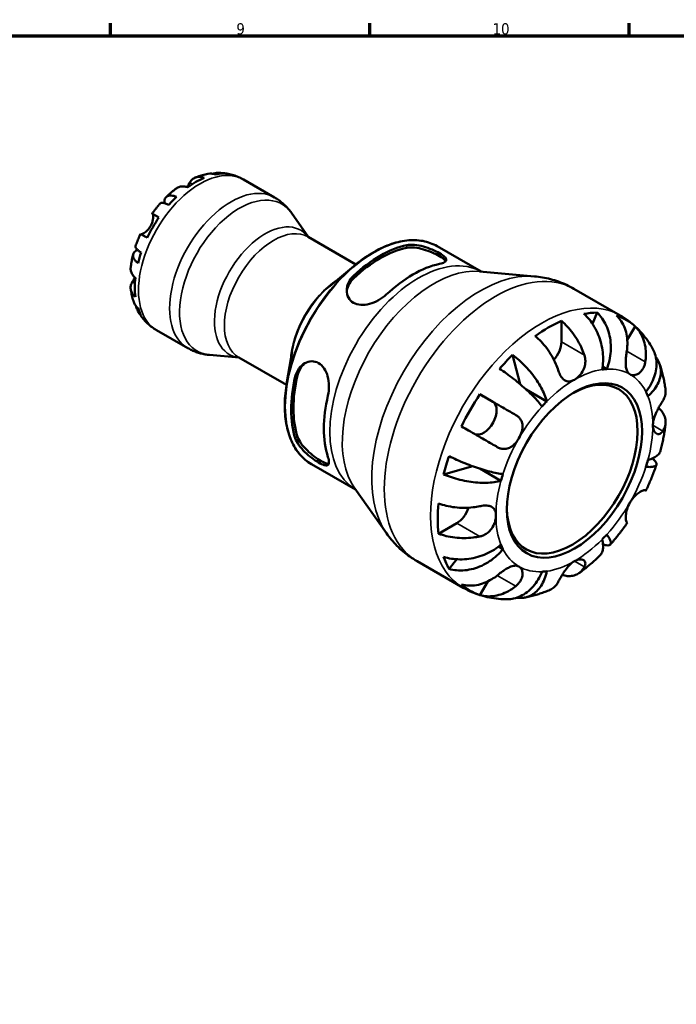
# Model space of a CAD drawing. Header units: millimetres. Extents: x 0 to 905, y -151 to 594.
# Tile 8 of 9: x 536 to 714, y 312 to 578. Entities that reach past the tile are written whole.
import ezdxf

# ---------------------------------------------------------------- set-up
doc = ezdxf.new("R2010")
doc.units = ezdxf.units.MM
for name, color, linetype, lineweight in [('Border (ANSI)', 7, 'Continuous', 70), ('Visible (ANSI)', 7, 'Continuous', 50), ('Visible Narrow (ANSI)', 7, 'Continuous', 35)]:
    doc.layers.add(name, color=color, linetype=linetype, lineweight=lineweight)
doc.styles.add('Note Text (ANSI)', font='tahoma.ttf')

# ---------------------------------------------------------------- blocks, each defined once
blk = doc.blocks.new('Borders Default Border')
at = {"layer": 'Border (ANSI)'}
for p, q in [((560.67, 574), (560.67, 577.45)), ((630.75, 574), (630.75, 577.45)), ((700.83, 574), (700.83, 577.45))]:
    blk.add_line(p, q, dxfattribs=at)
at = {"layer": 'Border (ANSI)', "flags": 128}
blk.add_lwpolyline([(20, 20), (20, 574), (821, 574), (821, 20), (20, 20)], dxfattribs=at)
at = {"layer": 'Border (ANSI)', "color": 230, "true_color": 0xff0080, "attachment_point": 7, "style": 'Note Text (ANSI)'}
for s, insert, char_height in [('9', (594.7, 574.34), 3.05), ('10', (663.96, 574.34), 3.048)]:
    blk.add_mtext(s, dxfattribs=dict(at, insert=insert, char_height=char_height))

msp = doc.modelspace()

# ---------------------------------------------------------------- linework, layer by layer
at = {"layer": 'Visible (ANSI)'}
for p, q in [((596.603, 535.189), (605.009, 530.348)), ((614.201, 519.631), (609.574, 526.17)), ((614.138, 519.667), (627.004, 512.258)), ((648.945, 517.164), (660.838, 510.315)), ((619.947, 506.362), (626.445, 511.798)), ((660.46, 510.349), (675.266, 509.013)), ((685.947, 505.664), (698.45, 498.464)), ((690.986, 496.148), (692.189, 499.202)), ((682.545, 496.949), (682.545, 491.266)), ((702.484, 495.495), (700.366, 491.826)), ((573.148, 494.459), (581.554, 489.619)), ((595.438, 487.047), (587.46, 487.767)), ((609.798, 488.737), (608.357, 480.389)), ((671.401, 479.856), (669.372, 487.759)), ((595.374, 487.084), (608.24, 479.675)), ((694.847, 483.927), (693.675, 484.601)), ((660.534, 477.119), (664.009, 475.102)), ((678.62, 475.208), (673.03, 478.427)), ((615.011, 458.236), (626.904, 451.387)), ((650.733, 455.475), (658.635, 457.663)), ((666.222, 453.734), (660.51, 457.023)), ((626.685, 451.697), (635.272, 439.561)), ((654.26, 442.277), (649.346, 439.446)), ((666.763, 435.284), (665.588, 435.961)), ((643.529, 432.004), (656.033, 424.804)), ((652.2, 429.94), (654.256, 432.524)), ((662.672, 426.538), (660.534, 422.835))]:
    msp.add_line(p, q, dxfattribs=at)
for centre, major_axis, start_param, end_param in [((583.762, 515.465), (-11.648, -20.227), 3.7896878, 4.0604264), ((583.762, 515.465), (11.648, 20.227), 0.3231064, 0.4584244), ((583.762, 515.465), (-11.648, -20.227), 4.2500972, 4.3854152), ((583.762, 515.465), (-11.648, -20.227), 4.5750859, 4.8458246), ((633.562, 486.787), (16.967, 29.464), 0.4787718, 1.0881571), ((633.562, 486.787), (16.543, 28.727), 0.4706977, 1.0962312), ((583.762, 515.465), (-11.648, -20.227), 5.0354953, 5.1708134), ((642.401, 481.697), (-16.967, -29.464), 3.6203645, 4.2297498), ((583.762, 515.465), (-11.648, -20.227), 5.3604841, 5.6312228), ((583.762, 515.465), (-11.648, -20.227), 5.8208935, 5.9562115), ((679.009, 460.616), (21.083, 36.611), 0.3265429, 0.4549878), ((679.009, 460.616), (21.083, 36.611), 6.1626232, 6.39988), ((679.009, 460.616), (21.083, 36.611), 0.6648361, 0.9020928), ((679.009, 489.23), (-2.495, -4.333), 1.2284631, 2.3542608), ((679.009, 460.616), (21.083, 36.611), 1.1119411, 1.240386), ((633.562, 486.787), (16.967, 29.464), 2.0495681, 2.6589534), ((633.562, 486.787), (16.543, 28.727), 2.0414941, 2.6670275), ((685.479, 456.89), (12.476, 21.665), 2.3710544, 7.0537236), ((686.08, 456.544), (14.971, 25.998), 0.3574259, 0.4241049), ((642.401, 481.697), (-16.967, -29.464), 5.1911608, 5.8005461), ((679.009, 460.616), (21.083, 36.611), 1.4502342, 1.687491), ((686.08, 456.544), (14.971, 25.998), 5.855213, 5.921892), ((661.509, 470.772), (2.495, 4.333), 3.2059745, 6.2812516), ((686.08, 456.544), (-14.971, -25.998), 4.2844167, 4.3510957), ((679.009, 460.616), (21.083, 36.611), 1.8973393, 2.0257841), ((686.08, 456.544), (14.971, 25.998), 5.0698148, 5.1364939), ((686.08, 456.544), (-14.971, -25.998), 5.0698148, 5.1364939), ((679.009, 460.616), (21.083, 36.611), 2.2356324, 2.4728892), ((654.26, 446.364), (-2.495, -4.333), 0.7834645, 1.9165594), ((686.08, 456.544), (14.971, 25.998), 4.2844167, 4.3510957), ((686.08, 456.544), (-14.971, -25.998), 5.855213, 5.921892), ((679.009, 460.616), (-21.083, -36.611), 5.8243301, 5.952775), ((686.08, 456.544), (-14.971, -25.998), 0.3574259, 0.4241049), ((679.009, 460.616), (-21.083, -36.611), 6.1626232, 6.39988)]:
    msp.add_ellipse(centre, major_axis=major_axis, ratio=0.5780931, start_param=start_param, end_param=end_param, dxfattribs=at)
msp.add_ellipse((686.08, 456.544), major_axis=(-12.9, -22.401), ratio=0.5780931, dxfattribs=at)
for points, knots in [([(582.084, 534.346), (582.195, 534.551), (582.326, 534.747), (582.681, 535.165), (582.922, 535.364), (583.408, 535.652), (583.697, 535.768), (584.321, 535.895), (584.655, 535.908), (585.283, 535.849), (585.632, 535.776), (585.989, 535.656)], [3.89240184, 3.89240184, 3.89240184, 3.89240184, 3.99678632, 3.99678632, 4.14339205, 4.14339205, 4.28980063, 4.28980063, 4.43620921, 4.43620921, 4.57823442, 4.57823442, 4.57823442, 4.57823442]), ([(587.029, 536.715), (586.784, 536.671), (586.541, 536.621), (586.06, 536.511), (585.822, 536.451), (585.35, 536.322), (585.116, 536.252), (584.653, 536.105), (584.423, 536.026), (583.969, 535.862), (583.744, 535.775), (583.521, 535.685)], [5.95483615, 5.95483615, 5.95483615, 5.95483615, 5.99130939, 5.99130939, 6.02778262, 6.02778262, 6.06425586, 6.06425586, 6.10072909, 6.10072909, 6.13720233, 6.13720233, 6.13720233, 6.13720233]), ([(589.033, 536.584), (588.657, 536.697), (588.281, 536.759), (587.647, 536.789), (587.335, 536.77), (587.029, 536.715)], [0.1494024, 0.1494024, 0.1494024, 0.1494024, 0.29124982, 0.29124982, 0.41307007, 0.41307007, 0.41307007, 0.41307007]), ([(588.269, 536.746), (588.409, 536.789), (588.551, 536.826), (589.112, 536.946), (589.535, 536.98), (590.294, 536.954), (590.699, 536.895), (591.094, 536.784)], [4.19460845, 4.19460845, 4.19460845, 4.19460845, 4.24454202, 4.24454202, 4.39049974, 4.39049974, 4.53262553, 4.53262553, 4.53262553, 4.53262553]), ([(596.603, 535.189), (596.178, 535.434), (595.739, 535.654), (594.842, 536.045), (594.384, 536.214), (593.459, 536.5), (592.992, 536.617), (592.055, 536.801), (591.586, 536.867), (590.652, 536.953), (590.188, 536.972), (589.728, 536.97)], [5.49972085, 5.49972085, 5.49972085, 5.49972085, 5.56468082, 5.56468082, 5.62964079, 5.62964079, 5.69460075, 5.69460075, 5.75956072, 5.75956072, 5.82452068, 5.82452068, 5.82452068, 5.82452068]), ([(578.469, 532.781), (578.277, 532.637), (578.088, 532.49), (577.712, 532.191), (577.526, 532.039), (577.158, 531.729), (576.976, 531.572), (576.615, 531.252), (576.437, 531.09), (576.083, 530.761), (575.908, 530.594), (575.735, 530.425)], [0.15181689, 0.15181689, 0.15181689, 0.15181689, 0.18846211, 0.18846211, 0.22510733, 0.22510733, 0.26175256, 0.26175256, 0.29839778, 0.29839778, 0.335043, 0.335043, 0.335043, 0.335043]), ([(581.534, 533.09), (581.18, 533.21), (580.833, 533.283), (580.209, 533.342), (579.875, 533.331), (579.253, 533.206), (578.964, 533.092), (578.636, 532.899), (578.552, 532.843), (578.469, 532.78)], [0.14941001, 0.14941001, 0.14941001, 0.14941001, 0.29044502, 0.29044502, 0.43634177, 0.43634177, 0.58223851, 0.58223851, 0.6332837, 0.6332837, 0.6332837, 0.6332837]), ([(581.392, 533.136), (581.414, 533.171), (581.435, 533.206), (581.558, 533.409), (581.653, 533.572), (581.829, 533.881), (581.91, 534.026), (582.019, 534.224), (582.053, 534.287), (582.084, 534.346)], [-1.84245017, -1.84245017, -1.84245017, -1.84245017, -1.82942275, -1.82942275, -1.76558177, -1.76558177, -1.70117883, -1.70117883, -1.66961913, -1.66961913, -1.66961913, -1.66961913]), ([(575.238, 528.812), (575.225, 529.102), (575.248, 529.365), (575.348, 529.817), (575.439, 530.043), (575.698, 530.413), (575.867, 530.557), (576.231, 530.752), (576.459, 530.822), (576.978, 530.87), (577.268, 530.849), (577.83, 530.742), (578.152, 530.648), (578.491, 530.513)], [3.67100861, 3.67100861, 3.67100861, 3.67100861, 3.80655763, 3.80655763, 3.95257096, 3.95257096, 4.0985843, 4.0985843, 4.24454202, 4.24454202, 4.39049974, 4.39049974, 4.53262553, 4.53262553, 4.53262553, 4.53262553]), ([(609.574, 526.17), (609.343, 526.497), (609.096, 526.818), (608.572, 527.443), (608.295, 527.748), (607.71, 528.337), (607.403, 528.621), (606.762, 529.163), (606.427, 529.421), (605.735, 529.908), (605.376, 530.136), (605.009, 530.348)], [5.23891109, 5.23891109, 5.23891109, 5.23891109, 5.29107305, 5.29107305, 5.343235, 5.343235, 5.39539695, 5.39539695, 5.4475589, 5.4475589, 5.49972085, 5.49972085, 5.49972085, 5.49972085]), ([(574.166, 528.77), (574.008, 528.591), (573.852, 528.411), (573.544, 528.045), (573.392, 527.861), (573.092, 527.488), (572.943, 527.3), (572.65, 526.921), (572.506, 526.729), (572.221, 526.343), (572.08, 526.148), (571.942, 525.952)], [0.44977219, 0.44977219, 0.44977219, 0.44977219, 0.48560592, 0.48560592, 0.52143965, 0.52143965, 0.55727339, 0.55727339, 0.59310712, 0.59310712, 0.62894085, 0.62894085, 0.62894085, 0.62894085]), ([(576.429, 528.339), (576.109, 528.493), (575.816, 528.616), (575.322, 528.794), (575.077, 528.863), (574.666, 528.928), (574.499, 528.925), (574.293, 528.87), (574.219, 528.829), (574.166, 528.77)], [0.1494024, 0.1494024, 0.1494024, 0.1494024, 0.29124982, 0.29124982, 0.43706507, 0.43706507, 0.58288032, 0.58288032, 0.68961952, 0.68961952, 0.68961952, 0.68961952]), ([(571.495, 522.564), (571.605, 522.755), (571.703, 522.952), (571.879, 523.365), (571.955, 523.58), (572.104, 524.097), (572.16, 524.391), (572.22, 524.909), (572.226, 525.13), (572.209, 525.442), (572.195, 525.551), (572.155, 525.723), (572.13, 525.787), (572.084, 525.859), (572.065, 525.878), (572.045, 525.89)], [0, 0, 0, 0, 0.06608139, 0.06608139, 0.13667451, 0.13667451, 0.23873403, 0.23873403, 0.33457773, 0.33457773, 0.40157847, 0.40157847, 0.46685307, 0.46685307, 0.50745344, 0.50745344, 0.50745344, 0.50745344]), ([(572.045, 525.89), (571.99, 525.922), (571.955, 525.943), (571.931, 525.958), (571.966, 525.939), (572.107, 525.859), (572.224, 525.793), (572.551, 525.606), (572.76, 525.486), (573.201, 525.233), (573.47, 525.078), (573.773, 524.904)], [3.89239507, 3.89239507, 3.89239507, 3.89239507, 3.99831093, 3.99831093, 4.14541915, 4.14541915, 4.2913159, 4.2913159, 4.43721264, 4.43721264, 4.57824766, 4.57824766, 4.57824766, 4.57824766]), ([(568.928, 520.42), (568.941, 520.416), (568.956, 520.414), (569.025, 520.41), (569.093, 520.42), (569.261, 520.47), (569.362, 520.511), (569.634, 520.648), (569.814, 520.758), (570.255, 521.081), (570.519, 521.31), (571.038, 521.872), (571.286, 522.204), (571.495, 522.564)], [-0.488237, -0.488237, -0.488237, -0.488237, -0.46718991, -0.46718991, -0.40200215, -0.40200215, -0.33506637, -0.33506637, -0.24300458, -0.24300458, -0.12488859, -0.12488859, 0, 0, 0, 0]), ([(568.792, 520.496), (568.691, 520.277), (568.592, 520.058), (568.4, 519.618), (568.307, 519.397), (568.124, 518.954), (568.036, 518.731), (567.863, 518.285), (567.779, 518.061), (567.617, 517.611), (567.538, 517.386), (567.462, 517.16)], [0.94186985, 0.94186985, 0.94186985, 0.94186985, 0.97770401, 0.97770401, 1.01353817, 1.01353817, 1.04937233, 1.04937233, 1.08520649, 1.08520649, 1.12104066, 1.12104066, 1.12104066, 1.12104066]), ([(570.623, 519.448), (570.32, 519.622), (570.051, 519.777), (569.61, 520.03), (569.401, 520.15), (569.074, 520.337), (568.957, 520.403), (568.827, 520.477), (568.793, 520.496), (568.792, 520.496)], [0.14941001, 0.14941001, 0.14941001, 0.14941001, 0.29044502, 0.29044502, 0.43634177, 0.43634177, 0.58223851, 0.58223851, 0.70697442, 0.70697442, 0.70697442, 0.70697442]), ([(567.463, 517.16), (567.438, 517.085), (567.44, 517.001), (567.498, 516.797), (567.578, 516.652), (567.842, 516.332), (568.025, 516.155), (568.427, 515.818), (568.681, 515.627), (568.976, 515.428)], [3.99194401, 3.99194401, 3.99194401, 3.99194401, 4.09915263, 4.09915263, 4.24496788, 4.24496788, 4.39078313, 4.39078313, 4.53263055, 4.53263055, 4.53263055, 4.53263055]), ([(648.945, 517.164), (647.77, 517.84), (646.477, 518.311), (643.72, 518.823), (642.256, 518.864), (639.22, 518.523), (637.649, 518.142), (634.459, 516.977), (632.84, 516.194), (629.617, 514.26), (628.012, 513.11), (626.445, 511.798)], [5.4997209, 5.4997209, 5.4997209, 5.4997209, 5.7007817, 5.7007817, 5.9018425, 5.9018425, 6.1029034, 6.1029034, 6.3039642, 6.3039642, 6.505025, 6.505025, 6.505025, 6.505025]), ([(640.775, 517.457), (641.347, 517.578), (642.066, 517.609), (643.636, 517.464), (644.487, 517.29), (646.039, 516.853), (646.848, 516.568), (648.356, 515.935), (649.056, 515.588), (649.613, 515.267), (650.183, 514.939), (650.665, 514.603), (651.295, 513.995), (651.444, 513.721), (651.444, 513.255), (651.287, 513.032), (650.653, 512.648), (650.174, 512.486), (649.613, 512.367)], [-0.981712, -0.981712, -0.981712, -0.981712, -0.7273266, -0.7273266, -0.4729413, -0.4729413, -0.2364706, -0.2364706, 0, 0, 0, 0.2416205, 0.2416205, 0.4832409, 0.4832409, 0.7325072, 0.7325072, 0.9817735, 0.9817735, 0.9817735, 0.9817735]), ([(640.775, 516.728), (641.348, 516.843), (642.068, 516.867), (643.64, 516.706), (644.491, 516.523), (646.042, 516.073), (646.85, 515.782), (648.356, 515.14), (649.056, 514.791), (649.613, 514.47), (650.184, 514.142), (650.666, 513.808), (651.123, 513.373), (651.231, 513.245), (651.307, 513.124)], [-0.9841473, -0.9841473, -0.9841473, -0.9841473, -0.7286373, -0.7286373, -0.4731273, -0.4731273, -0.2365637, -0.2365637, 0, 0, 0, 0.2420261, 0.2420261, 0.3512675, 0.3512675, 0.3512675, 0.3512675]), ([(566.814, 514.974), (566.753, 514.739), (566.696, 514.504), (566.588, 514.034), (566.536, 513.798), (566.44, 513.326), (566.395, 513.089), (566.31, 512.616), (566.271, 512.379), (566.2, 511.904), (566.167, 511.667), (566.138, 511.429)], [1.23573065, 1.23573065, 1.23573065, 1.23573065, 1.27236797, 1.27236797, 1.30900528, 1.30900528, 1.34564259, 1.34564259, 1.38227991, 1.38227991, 1.41891722, 1.41891722, 1.41891722, 1.41891722]), ([(568.122, 512.553), (567.835, 512.778), (567.592, 513.009), (567.217, 513.44), (567.053, 513.679), (566.834, 514.15), (566.779, 514.382), (566.765, 514.792), (566.805, 515.009), (566.994, 515.416), (567.143, 515.606), (567.488, 515.92), (567.71, 516.074), (567.976, 516.21)], [0.14940788, 0.14940788, 0.14940788, 0.14940788, 0.29153367, 0.29153367, 0.43749139, 0.43749139, 0.58344911, 0.58344911, 0.72946245, 0.72946245, 0.87547578, 0.87547578, 1.01457952, 1.01457952, 1.01457952, 1.01457952]), ([(566.139, 511.429), (566.126, 511.324), (566.119, 511.22), (566.117, 510.84), (566.163, 510.534), (566.367, 509.935), (566.525, 509.642), (566.89, 509.133), (567.127, 508.87), (567.408, 508.623)], [4.09329635, 4.09329635, 4.09329635, 4.09329635, 4.14541915, 4.14541915, 4.2913159, 4.2913159, 4.43721264, 4.43721264, 4.57824766, 4.57824766, 4.57824766, 4.57824766]), ([(566.581, 507.494), (566.586, 507.501), (566.59, 507.509), (566.659, 507.619), (566.727, 507.731), (566.864, 507.96), (566.93, 508.072), (567.082, 508.335), (567.168, 508.488), (567.269, 508.673), (567.283, 508.698), (567.297, 508.724)], [-0.51072287, -0.51072287, -0.51072287, -0.51072287, -0.50653573, -0.50653573, -0.4498196, -0.4498196, -0.40070764, -0.40070764, -0.34173664, -0.34173664, -0.33246652, -0.33246652, -0.33246652, -0.33246652]), ([(635.188, 504.06), (634.616, 503.523), (633.897, 502.994), (632.327, 502.118), (631.476, 501.772), (629.924, 501.362), (629.115, 501.256), (627.607, 501.348), (626.907, 501.55), (625.78, 502.199), (625.298, 502.687), (624.668, 503.856), (624.519, 504.535), (624.519, 505.855), (624.676, 506.59), (625.31, 507.975), (625.789, 508.624), (626.35, 509.15)], [0.9547362, 0.9547362, 0.9547362, 0.9547362, 1.2091216, 1.2091216, 1.463507, 1.463507, 1.6999776, 1.6999776, 1.9364483, 1.9364483, 2.1780687, 2.1780687, 2.4196892, 2.4196892, 2.6689555, 2.6689555, 2.9182218, 2.9182218, 2.9182218, 2.9182218]), ([(624.536, 504.804), (624.584, 505.369), (624.736, 505.965), (625.31, 507.232), (625.789, 507.888), (626.35, 508.421)], [2.47098695, 2.47098695, 2.47098695, 2.47098695, 2.67373169, 2.67373169, 2.9238144, 2.9238144, 2.9238144, 2.9238144]), ([(685.947, 505.664), (685.282, 506.047), (684.599, 506.4), (683.209, 507.042), (682.501, 507.33), (681.071, 507.842), (680.348, 508.064), (678.897, 508.444), (678.168, 508.602), (676.714, 508.853), (675.988, 508.948), (675.266, 509.013)], [5.49972085, 5.49972085, 5.49972085, 5.49972085, 5.5518828, 5.5518828, 5.60404476, 5.60404476, 5.65620671, 5.65620671, 5.70836866, 5.70836866, 5.76053061, 5.76053061, 5.76053061, 5.76053061]), ([(567.408, 503.473), (567.127, 503.719), (566.89, 503.982), (566.525, 504.491), (566.367, 504.785), (566.163, 505.384), (566.117, 505.69), (566.12, 506.252), (566.17, 506.561), (566.353, 507.08), (566.457, 507.294), (566.581, 507.494)], [0.14941001, 0.14941001, 0.14941001, 0.14941001, 0.29044502, 0.29044502, 0.43634177, 0.43634177, 0.58223851, 0.58223851, 0.72934673, 0.72934673, 0.83526259, 0.83526259, 0.83526259, 0.83526259]), ([(566.143, 505.599), (566.176, 505.361), (566.213, 505.123), (566.296, 504.647), (566.343, 504.409), (566.446, 503.935), (566.502, 503.697), (566.625, 503.224), (566.691, 502.988), (566.835, 502.517), (566.913, 502.282), (566.996, 502.047)], [1.71686566, 1.71686566, 1.71686566, 1.71686566, 1.75333143, 1.75333143, 1.78979721, 1.78979721, 1.82626299, 1.82626299, 1.86272876, 1.86272876, 1.89919454, 1.89919454, 1.89919454, 1.89919454]), ([(566.996, 502.047), (567.103, 501.748), (567.246, 501.464), (567.593, 500.926), (567.835, 500.632), (568.122, 500.365)], [4.26643944, 4.26643944, 4.26643944, 4.26643944, 4.39078313, 4.39078313, 4.53263055, 4.53263055, 4.53263055, 4.53263055]), ([(568.976, 498.473), (568.681, 498.758), (568.427, 499.078), (568.025, 499.72), (567.842, 500.102), (567.662, 500.655), (567.62, 500.807), (567.586, 500.959)], [0.1494024, 0.1494024, 0.1494024, 0.1494024, 0.29124982, 0.29124982, 0.43706507, 0.43706507, 0.49054729, 0.49054729, 0.49054729, 0.49054729]), ([(568.116, 499.583), (568.345, 499.179), (568.596, 498.781), (569.141, 498.006), (569.435, 497.628), (570.068, 496.899), (570.407, 496.548), (571.126, 495.882), (571.506, 495.567), (572.302, 494.979), (572.718, 494.707), (573.148, 494.459)], [2.02941528, 2.02941528, 2.02941528, 2.02941528, 2.09515786, 2.09515786, 2.16090045, 2.16090045, 2.22664303, 2.22664303, 2.29238561, 2.29238561, 2.3581282, 2.3581282, 2.3581282, 2.3581282]), ([(693.54, 483.8), (693.678, 484.493), (693.774, 485.282), (693.835, 486.9), (693.8, 487.729), (693.635, 489.25), (693.49, 490.082), (693.077, 491.716), (692.809, 492.52), (692.231, 493.941), (691.868, 494.69), (691.045, 496.096), (690.585, 496.753), (689.694, 497.846), (689.184, 498.385), (688.646, 498.858)], [5.5740571, 5.5740571, 5.5740571, 5.5740571, 5.8069579, 5.8069579, 6.0398587, 6.0398587, 6.271894, 6.271894, 6.5039294, 6.5039294, 6.7353999, 6.7353999, 6.9668704, 6.9668704, 7.1919982, 7.1919982, 7.1919982, 7.1919982]), ([(692.189, 499.202), (692.697, 498.726), (693.162, 498.182), (693.947, 497.078), (694.335, 496.415), (694.988, 494.993), (695.252, 494.234), (695.632, 492.793), (695.781, 491.979), (695.939, 490.319), (695.947, 489.474), (695.852, 487.928), (695.739, 487.085), (695.376, 485.437), (695.126, 484.634), (694.847, 483.927)], [0.2371476, 0.2371476, 0.2371476, 0.2371476, 0.4622755, 0.4622755, 0.6937459, 0.6937459, 0.9252164, 0.9252164, 1.1572518, 1.1572518, 1.3892871, 1.3892871, 1.6221879, 1.6221879, 1.8550887, 1.8550887, 1.8550887, 1.8550887]), ([(700.228, 488.797), (700.32, 489.372), (700.378, 489.976), (700.415, 491.375), (700.358, 492.164), (700.134, 493.559), (699.947, 494.294), (699.428, 495.675), (699.096, 496.322), (698.395, 497.399), (697.967, 497.93), (697.484, 498.397)], [6.1350469, 6.1350469, 6.1350469, 6.1350469, 6.3084728, 6.3084728, 6.5414503, 6.5414503, 6.7730229, 6.7730229, 7.0045956, 7.0045956, 7.2289364, 7.2289364, 7.2289364, 7.2289364]), ([(707.2, 489.498), (706.8, 490.212), (706.364, 490.911), (705.415, 492.274), (704.902, 492.937), (703.801, 494.212), (703.212, 494.825), (701.963, 495.987), (701.303, 496.537), (699.92, 497.56), (699.198, 498.033), (698.45, 498.464)], [5.16768134, 5.16768134, 5.16768134, 5.16768134, 5.23408924, 5.23408924, 5.30049714, 5.30049714, 5.36690505, 5.36690505, 5.43331295, 5.43331295, 5.49972085, 5.49972085, 5.49972085, 5.49972085]), ([(682.545, 496.949), (683.109, 496.489), (683.661, 495.97), (684.653, 494.922), (685.183, 494.294), (686.171, 492.958), (686.63, 492.249), (687.402, 490.907), (687.787, 490.15), (688.365, 488.811), (688.583, 488.234), (688.763, 487.685)], [0.2371559, 0.2371559, 0.2371559, 0.2371559, 0.4614966, 0.4614966, 0.6930693, 0.6930693, 0.924642, 0.924642, 1.1576195, 1.1576195, 1.3310454, 1.3310454, 1.3310454, 1.3310454]), ([(702.484, 495.495), (702.967, 495.028), (703.395, 494.497), (704.096, 493.42), (704.428, 492.774), (704.947, 491.392), (705.134, 490.657), (705.358, 489.262), (705.415, 488.473), (705.378, 487.075), (705.32, 486.471), (705.228, 485.895)], [0.2371559, 0.2371559, 0.2371559, 0.2371559, 0.4614966, 0.4614966, 0.6930693, 0.6930693, 0.924642, 0.924642, 1.1576195, 1.1576195, 1.3310454, 1.3310454, 1.3310454, 1.3310454]), ([(681.692, 483.613), (681.512, 484.163), (681.294, 484.74), (680.716, 486.078), (680.331, 486.835), (679.559, 488.177), (679.1, 488.886), (678.112, 490.222), (677.582, 490.85), (676.59, 491.898), (676.038, 492.417), (675.474, 492.877)], [6.1350469, 6.1350469, 6.1350469, 6.1350469, 6.3084728, 6.3084728, 6.5414503, 6.5414503, 6.7730229, 6.7730229, 7.0045956, 7.0045956, 7.2289364, 7.2289364, 7.2289364, 7.2289364]), ([(581.554, 489.619), (581.922, 489.407), (582.299, 489.212), (583.068, 488.857), (583.459, 488.697), (584.25, 488.415), (584.65, 488.292), (585.452, 488.081), (585.855, 487.994), (586.66, 487.855), (587.061, 487.803), (587.46, 487.767)], [2.3581282, 2.3581282, 2.3581282, 2.3581282, 2.41029015, 2.41029015, 2.4624521, 2.4624521, 2.51461405, 2.51461405, 2.56677601, 2.56677601, 2.61893796, 2.61893796, 2.61893796, 2.61893796]), ([(669.372, 487.759), (669.968, 487.319), (670.565, 486.83), (671.662, 485.856), (672.262, 485.28), (673.416, 484.065), (673.971, 483.426), (674.937, 482.228), (675.436, 481.557), (676.346, 480.209), (676.757, 479.53), (677.429, 478.302), (677.752, 477.638), (678.279, 476.359), (678.483, 475.743), (678.62, 475.208)], [0.2371476, 0.2371476, 0.2371476, 0.2371476, 0.4622755, 0.4622755, 0.6937459, 0.6937459, 0.9252164, 0.9252164, 1.1572518, 1.1572518, 1.3892871, 1.3892871, 1.6221879, 1.6221879, 1.8550887, 1.8550887, 1.8550887, 1.8550887]), ([(688.763, 487.685), (688.848, 487.428), (688.913, 487.164), (688.998, 486.649), (689.021, 486.401), (689.031, 485.841), (689.009, 485.531), (688.871, 484.68), (688.7, 484.155), (688.186, 483.106), (687.833, 482.604), (687.012, 481.713), (686.548, 481.34), (686.08, 481.071)], [-0.81008556, -0.81008556, -0.81008556, -0.81008556, -0.72450889, -0.72450889, -0.64723262, -0.64723262, -0.55204363, -0.55204363, -0.38533174, -0.38533174, -0.198496, -0.198496, 0, 0, 0, 0]), ([(701.08, 482.525), (700.897, 482.631), (700.734, 482.772), (700.445, 483.131), (700.323, 483.352), (700.093, 483.96), (700.011, 484.372), (699.929, 485.272), (699.927, 485.745), (699.965, 486.591), (699.993, 486.945), (700.066, 487.648), (700.109, 487.992), (700.18, 488.489), (700.204, 488.643), (700.228, 488.797)], [0, 0, 0, 0, 0.11001315, 0.11001315, 0.22756875, 0.22756875, 0.39041262, 0.39041262, 0.54459104, 0.54459104, 0.65219658, 0.65219658, 0.75650694, 0.75650694, 0.80454923, 0.80454923, 0.80454923, 0.80454923]), ([(705.397, 477.804), (705.87, 478.398), (706.333, 479.079), (707.112, 480.485), (707.428, 481.21), (707.882, 482.548), (708.062, 483.284), (708.256, 484.739), (708.269, 485.46), (708.164, 486.741), (708.035, 487.421), (707.66, 488.574), (707.444, 489.061), (707.2, 489.498)], [5.5740571, 5.5740571, 5.5740571, 5.5740571, 5.8069579, 5.8069579, 6.0398587, 6.0398587, 6.271894, 6.271894, 6.5039294, 6.5039294, 6.7353999, 6.7353999, 6.9189047, 6.9189047, 6.9189047, 6.9189047]), ([(708.055, 487.203), (708.188, 487.034), (708.309, 486.864), (708.719, 486.229), (708.98, 485.688), (709.328, 484.558), (709.415, 483.969), (709.438, 482.869), (709.376, 482.258), (709.077, 481.036), (708.84, 480.426), (708.278, 479.327), (707.901, 478.738), (706.996, 477.609), (706.47, 477.07), (705.938, 476.605)], [0.3788856, 0.3788856, 0.3788856, 0.3788856, 0.4622755, 0.4622755, 0.6937459, 0.6937459, 0.9252164, 0.9252164, 1.1572518, 1.1572518, 1.3892871, 1.3892871, 1.6221879, 1.6221879, 1.8550887, 1.8550887, 1.8550887, 1.8550887]), ([(610.628, 481.919), (610.808, 482.684), (611.14, 483.437), (612.049, 484.697), (612.625, 485.203), (613.779, 485.844), (614.43, 486.041), (615.733, 486.068), (616.384, 485.896), (616.941, 485.575), (617.498, 485.254), (618.023, 484.75), (618.858, 483.491), (619.172, 482.738), (619.594, 481.19), (619.719, 480.28), (619.745, 478.482), (619.647, 477.594), (619.467, 476.829)], [-0.981712, -0.981712, -0.981712, -0.981712, -0.7273266, -0.7273266, -0.4729413, -0.4729413, -0.2364706, -0.2364706, 0, 0, 0, 0.2364706, 0.2364706, 0.4729413, 0.4729413, 0.7273266, 0.7273266, 0.981712, 0.981712, 0.981712, 0.981712]), ([(611.259, 482.283), (611.444, 483.052), (611.783, 483.809), (612.605, 484.937), (613.038, 485.356), (613.498, 485.675)], [-0.98414725, -0.98414725, -0.98414725, -0.98414725, -0.7286373, -0.7286373, -0.52966005, -0.52966005, -0.52966005, -0.52966005]), ([(705.228, 485.895), (705.201, 485.724), (705.167, 485.555), (705.047, 485.069), (704.943, 484.762), (704.678, 484.171), (704.516, 483.891), (704.073, 483.288), (703.775, 482.999), (703.056, 482.507), (702.634, 482.349), (701.805, 482.256), (701.411, 482.333), (701.08, 482.525)], [-0.80549596, -0.80549596, -0.80549596, -0.80549596, -0.75183339, -0.75183339, -0.64811579, -0.64811579, -0.53942343, -0.53942343, -0.38723334, -0.38723334, -0.19834363, -0.19834363, 0, 0, 0, 0]), ([(710.697, 478.325), (710.641, 478.803), (710.575, 479.28), (710.422, 480.231), (710.336, 480.706), (710.142, 481.653), (710.034, 482.125), (709.797, 483.066), (709.667, 483.534), (709.383, 484.468), (709.229, 484.932), (709.063, 485.394)], [4.83947121, 4.83947121, 4.83947121, 4.83947121, 4.88035653, 4.88035653, 4.92124185, 4.92124185, 4.96212716, 4.96212716, 5.00301248, 5.00301248, 5.0438978, 5.0438978, 5.0438978, 5.0438978]), ([(677.314, 473.83), (677.035, 474.216), (676.677, 474.669), (675.848, 475.63), (675.377, 476.138), (674.445, 477.092), (673.897, 477.626), (672.732, 478.705), (672.114, 479.251), (670.95, 480.239), (670.296, 480.774), (668.971, 481.809), (668.301, 482.31), (667.097, 483.173), (666.455, 483.614), (665.829, 484.022)], [5.5740571, 5.5740571, 5.5740571, 5.5740571, 5.8069579, 5.8069579, 6.0398587, 6.0398587, 6.271894, 6.271894, 6.5039294, 6.5039294, 6.7353999, 6.7353999, 6.9668704, 6.9668704, 7.1919982, 7.1919982, 7.1919982, 7.1919982]), ([(686.08, 481.071), (685.752, 480.882), (685.427, 480.746), (684.727, 480.577), (684.362, 480.572), (683.709, 480.74), (683.422, 480.893), (682.921, 481.317), (682.705, 481.567), (682.38, 482.053), (682.262, 482.259), (682.051, 482.683), (681.957, 482.896), (681.807, 483.28), (681.748, 483.445), (681.692, 483.613)], [0, 0, 0, 0, 0.13904224, 0.13904224, 0.3069836, 0.3069836, 0.45640172, 0.45640172, 0.58715519, 0.58715519, 0.67036591, 0.67036591, 0.74645478, 0.74645478, 0.80112917, 0.80112917, 0.80112917, 0.80112917]), ([(608.357, 480.389), (608.01, 478.376), (607.82, 476.41), (607.766, 472.652), (607.901, 470.859), (608.495, 467.515), (608.953, 465.964), (610.182, 463.168), (610.953, 461.922), (612.779, 459.794), (613.836, 458.913), (615.011, 458.236)], [1.352824, 1.352824, 1.352824, 1.352824, 1.5538848, 1.5538848, 1.7549457, 1.7549457, 1.9560065, 1.9560065, 2.1570674, 2.1570674, 2.3581282, 2.3581282, 2.3581282, 2.3581282]), ([(660.534, 477.119), (661.181, 476.746), (661.855, 476.357), (663.139, 475.616), (663.866, 475.197), (665.324, 474.355), (666.054, 473.933), (667.375, 473.17), (668.088, 472.759), (669.281, 472.069), (669.775, 471.783), (670.228, 471.521)], [0.2371559, 0.2371559, 0.2371559, 0.2371559, 0.4614966, 0.4614966, 0.6930693, 0.6930693, 0.924642, 0.924642, 1.1576195, 1.1576195, 1.3310454, 1.3310454, 1.3310454, 1.3310454]), ([(709.977, 475.375), (710.181, 475.7), (710.354, 476.051), (710.646, 476.885), (710.724, 477.373), (710.727, 477.984), (710.717, 478.153), (710.697, 478.325)], [6.1350469, 6.1350469, 6.1350469, 6.1350469, 6.30847283, 6.30847283, 6.54145025, 6.54145025, 6.62666423, 6.62666423, 6.62666423, 6.62666423]), ([(707.293, 468.76), (707.293, 469.094), (707.329, 469.446), (707.473, 470.208), (707.586, 470.616), (707.937, 471.622), (708.202, 472.212), (708.683, 473.165), (708.884, 473.534), (709.227, 474.138), (709.37, 474.38), (709.645, 474.839), (709.776, 475.052), (709.923, 475.289), (709.95, 475.332), (709.977, 475.375)], [-3.4720969, -3.4720969, -3.4720969, -3.4720969, -3.34968047, -3.34968047, -3.21609652, -3.21609652, -3.02231789, -3.02231789, -2.88911927, -2.88911927, -2.78956082, -2.78956082, -2.68657695, -2.68657695, -2.66294286, -2.66294286, -2.66294286, -2.66294286]), ([(670.228, 471.521), (670.363, 471.443), (670.492, 471.359), (670.853, 471.095), (671.067, 470.9), (671.447, 470.456), (671.609, 470.207), (671.91, 469.561), (672.012, 469.152), (672.08, 468.176), (672.006, 467.608), (671.674, 466.425), (671.411, 465.822), (671.08, 465.249)], [-0.80549596, -0.80549596, -0.80549596, -0.80549596, -0.75183339, -0.75183339, -0.64811579, -0.64811579, -0.53942343, -0.53942343, -0.38723334, -0.38723334, -0.19834363, -0.19834363, 0, 0, 0, 0]), ([(708.844, 473.456), (709.218, 473.11), (709.535, 472.749), (710.078, 471.991), (710.329, 471.526), (710.654, 470.575), (710.728, 470.089), (710.724, 469.197), (710.646, 468.709), (710.354, 467.875), (710.181, 467.525), (709.977, 467.199)], [0.2663351, 0.2663351, 0.2663351, 0.2663351, 0.4614966, 0.4614966, 0.6930693, 0.6930693, 0.924642, 0.924642, 1.1576195, 1.1576195, 1.3310454, 1.3310454, 1.3310454, 1.3310454]), ([(709.977, 467.199), (709.906, 467.087), (709.832, 466.984), (709.631, 466.748), (709.5, 466.631), (709.212, 466.45), (709.056, 466.391), (708.664, 466.343), (708.431, 466.397), (707.953, 466.696), (707.723, 466.977), (707.388, 467.738), (707.293, 468.22), (707.293, 468.76)], [-0.80030455, -0.80030455, -0.80030455, -0.80030455, -0.73902747, -0.73902747, -0.64314065, -0.64314065, -0.53879935, -0.53879935, -0.38557884, -0.38557884, -0.19805199, -0.19805199, 0, 0, 0, 0]), ([(709.36, 461.911), (709.485, 462.396), (709.604, 462.881), (709.826, 463.853), (709.931, 464.34), (710.125, 465.314), (710.215, 465.801), (710.38, 466.777), (710.455, 467.265), (710.59, 468.241), (710.65, 468.729), (710.703, 469.217)], [4.37484134, 4.37484134, 4.37484134, 4.37484134, 4.41617973, 4.41617973, 4.45751811, 4.45751811, 4.49885649, 4.49885649, 4.54019488, 4.54019488, 4.58153326, 4.58153326, 4.58153326, 4.58153326]), ([(665.228, 462.86), (664.775, 463.123), (664.281, 463.408), (663.088, 464.098), (662.375, 464.51), (661.054, 465.273), (660.324, 465.695), (658.866, 466.536), (658.139, 466.956), (656.855, 467.696), (656.181, 468.086), (655.534, 468.458)], [6.1350469, 6.1350469, 6.1350469, 6.1350469, 6.3084728, 6.3084728, 6.5414503, 6.5414503, 6.7730229, 6.7730229, 7.0045956, 7.0045956, 7.2289364, 7.2289364, 7.2289364, 7.2289364]), ([(619.467, 460.151), (619.647, 459.594), (619.745, 459.088), (619.719, 458.337), (619.594, 458.09), (619.172, 457.872), (618.858, 457.869), (618.023, 458.111), (617.498, 458.356), (616.384, 458.998), (615.733, 459.43), (614.43, 460.419), (613.779, 460.977), (612.625, 462.104), (612.049, 462.754), (611.14, 464.044), (610.808, 464.684), (610.628, 465.241)], [0.9547362, 0.9547362, 0.9547362, 0.9547362, 1.2091216, 1.2091216, 1.463507, 1.463507, 1.6999776, 1.6999776, 1.9364483, 1.9364483, 2.1729189, 2.1729189, 2.4093895, 2.4093895, 2.6637749, 2.6637749, 2.9181603, 2.9181603, 2.9181603, 2.9181603]), ([(619.649, 458.288), (619.499, 458.293), (619.324, 458.324), (618.71, 458.507), (618.188, 458.753), (617.073, 459.395), (616.42, 459.826), (615.111, 460.809), (614.455, 461.363), (613.29, 462.482), (612.707, 463.128), (611.783, 464.411), (611.444, 465.049), (611.259, 465.605)], [1.5884483, 1.5884483, 1.5884483, 1.5884483, 1.7030332, 1.7030332, 1.9395969, 1.9395969, 2.1761606, 2.1761606, 2.4127242, 2.4127242, 2.6682342, 2.6682342, 2.9237441, 2.9237441, 2.9237441, 2.9237441]), ([(671.08, 465.249), (670.897, 464.931), (670.694, 464.626), (670.24, 464.034), (669.987, 463.752), (669.347, 463.153), (668.95, 462.87), (668.131, 462.48), (667.719, 462.369), (667.007, 462.319), (666.714, 462.339), (666.142, 462.454), (665.865, 462.546), (665.471, 462.727), (665.348, 462.791), (665.228, 462.86)], [0, 0, 0, 0, 0.11001315, 0.11001315, 0.22756875, 0.22756875, 0.39041262, 0.39041262, 0.54459104, 0.54459104, 0.65219658, 0.65219658, 0.75650694, 0.75650694, 0.80454923, 0.80454923, 0.80454923, 0.80454923]), ([(705.938, 459.354), (706.47, 459.501), (706.996, 459.693), (707.901, 460.142), (708.278, 460.399), (708.84, 460.912), (709.077, 461.214), (709.283, 461.66), (709.327, 461.785), (709.359, 461.911)], [5.57405712, 5.57405712, 5.57405712, 5.57405712, 5.8069579, 5.8069579, 6.03985868, 6.03985868, 6.27189404, 6.27189404, 6.35953034, 6.35953034, 6.35953034, 6.35953034]), ([(652.2, 460.416), (652.867, 460.079), (653.571, 459.745), (654.92, 459.135), (655.69, 458.805), (657.249, 458.175), (658.038, 457.876), (659.476, 457.362), (660.257, 457.099), (661.774, 456.628), (662.51, 456.42), (663.801, 456.087), (664.475, 455.932), (665.72, 455.691), (666.29, 455.606), (666.763, 455.556)], [0.2371476, 0.2371476, 0.2371476, 0.2371476, 0.4622755, 0.4622755, 0.6937459, 0.6937459, 0.9252164, 0.9252164, 1.1572518, 1.1572518, 1.3892871, 1.3892871, 1.6221879, 1.6221879, 1.8550887, 1.8550887, 1.8550887, 1.8550887]), ([(707.172, 459.788), (707.427, 459.564), (707.654, 459.337), (708.035, 458.873), (708.164, 458.643), (708.269, 458.269), (708.256, 458.09), (708.062, 457.799), (707.882, 457.687), (707.428, 457.538), (707.112, 457.487), (706.333, 457.459), (705.87, 457.482), (705.397, 457.532)], [0.5033502, 0.5033502, 0.5033502, 0.5033502, 0.6937459, 0.6937459, 0.9252164, 0.9252164, 1.1572518, 1.1572518, 1.3892871, 1.3892871, 1.6221879, 1.6221879, 1.8550887, 1.8550887, 1.8550887, 1.8550887]), ([(705.398, 451.107), (705.615, 451.562), (705.827, 452.018), (706.238, 452.936), (706.438, 453.397), (706.827, 454.322), (707.015, 454.787), (707.38, 455.719), (707.557, 456.187), (707.898, 457.126), (708.062, 457.596), (708.22, 458.068)], [4.06155775, 4.06155775, 4.06155775, 4.06155775, 4.1022519, 4.1022519, 4.14294605, 4.14294605, 4.1836402, 4.1836402, 4.22433435, 4.22433435, 4.2650285, 4.2650285, 4.2650285, 4.2650285]), ([(666.222, 453.734), (665.691, 453.587), (665.056, 453.457), (663.687, 453.276), (662.951, 453.225), (661.552, 453.195), (660.76, 453.213), (659.137, 453.328), (658.307, 453.425), (656.787, 453.662), (655.956, 453.824), (654.327, 454.216), (653.528, 454.446), (652.135, 454.908), (651.412, 455.18), (650.733, 455.475)], [5.5740576, 5.5740576, 5.5740576, 5.5740576, 5.8069584, 5.8069584, 6.0398591, 6.0398591, 6.2718945, 6.2718945, 6.5039299, 6.5039299, 6.7354004, 6.7354004, 6.9668708, 6.9668708, 7.1919987, 7.1919987, 7.1919987, 7.1919987]), ([(701.08, 447.839), (701.264, 448.157), (701.467, 448.462), (701.918, 449.056), (702.167, 449.34), (702.775, 449.957), (703.137, 450.26), (703.804, 450.738), (704.104, 450.914), (704.543, 451.121), (704.7, 451.179), (704.96, 451.244), (705.062, 451.252), (705.174, 451.234), (705.204, 451.224), (705.228, 451.209)], [0, 0, 0, 0, 0.11001315, 0.11001315, 0.22756875, 0.22756875, 0.39041262, 0.39041262, 0.54459104, 0.54459104, 0.65219658, 0.65219658, 0.75650694, 0.75650694, 0.80454923, 0.80454923, 0.80454923, 0.80454923]), ([(705.228, 451.209), (705.32, 451.155), (705.378, 451.121), (705.415, 451.097), (705.358, 451.128), (705.224, 451.203), (705.2, 451.217), (705.174, 451.232)], [6.13504972, 6.13504972, 6.13504972, 6.13504972, 6.30847565, 6.30847565, 6.54145307, 6.54145307, 6.58566789, 6.58566789, 6.58566789, 6.58566789]), ([(649.346, 447.622), (650.026, 447.363), (650.752, 447.146), (652.157, 446.812), (652.966, 446.668), (654.617, 446.481), (655.46, 446.438), (657.009, 446.44), (657.857, 446.486), (659.305, 446.654), (659.913, 446.753), (660.479, 446.871)], [0.2371559, 0.2371559, 0.2371559, 0.2371559, 0.4614966, 0.4614966, 0.6930693, 0.6930693, 0.924642, 0.924642, 1.1576195, 1.1576195, 1.3310454, 1.3310454, 1.3310454, 1.3310454]), ([(700.228, 442.549), (700.201, 442.565), (700.175, 442.59), (700.102, 442.687), (700.06, 442.784), (699.989, 443.05), (699.961, 443.221), (699.926, 443.713), (699.931, 444.061), (700.023, 444.946), (700.129, 445.495), (700.49, 446.661), (700.75, 447.267), (701.08, 447.839)], [-0.80549596, -0.80549596, -0.80549596, -0.80549596, -0.75183339, -0.75183339, -0.64811579, -0.64811579, -0.53942343, -0.53942343, -0.38723334, -0.38723334, -0.19834363, -0.19834363, 0, 0, 0, 0]), ([(660.479, 446.871), (660.674, 446.911), (660.867, 446.946), (661.356, 447.016), (661.646, 447.041), (662.227, 447.054), (662.513, 447.038), (663.171, 446.933), (663.512, 446.816), (664.15, 446.425), (664.412, 446.126), (664.776, 445.349), (664.867, 444.868), (664.867, 444.328)], [-0.80030455, -0.80030455, -0.80030455, -0.80030455, -0.73902747, -0.73902747, -0.64314065, -0.64314065, -0.53879935, -0.53879935, -0.38557884, -0.38557884, -0.19805199, -0.19805199, 0, 0, 0, 0]), ([(664.867, 444.328), (664.867, 443.995), (664.832, 443.642), (664.684, 442.882), (664.564, 442.478), (664.163, 441.501), (663.837, 440.946), (663.136, 440.12), (662.814, 439.82), (662.196, 439.375), (661.917, 439.211), (661.325, 438.935), (661.014, 438.825), (660.625, 438.727), (660.552, 438.711), (660.479, 438.695)], [-3.4720969, -3.4720969, -3.4720969, -3.4720969, -3.34968047, -3.34968047, -3.21609652, -3.21609652, -3.02231789, -3.02231789, -2.88911927, -2.88911927, -2.78956082, -2.78956082, -2.68657695, -2.68657695, -2.66294286, -2.66294286, -2.66294286, -2.66294286]), ([(695.781, 436.525), (696.111, 436.897), (696.436, 437.275), (697.078, 438.039), (697.395, 438.425), (698.02, 439.207), (698.328, 439.602), (698.935, 440.401), (699.234, 440.805), (699.823, 441.62), (700.113, 442.032), (700.398, 442.447)], [3.5889679, 3.5889679, 3.5889679, 3.5889679, 3.62966092, 3.62966092, 3.67035394, 3.67035394, 3.71104696, 3.71104696, 3.75173999, 3.75173999, 3.79243301, 3.79243301, 3.79243301, 3.79243301]), ([(700.398, 442.447), (700.398, 442.447), (700.397, 442.448), (700.378, 442.46), (700.32, 442.495), (700.228, 442.549)], [1.12286704, 1.12286704, 1.12286704, 1.12286704, 1.15761945, 1.15761945, 1.33104538, 1.33104538, 1.33104538, 1.33104538]), ([(635.272, 439.561), (635.69, 438.97), (636.136, 438.39), (637.084, 437.258), (637.586, 436.707), (638.643, 435.642), (639.198, 435.129), (640.358, 434.148), (640.963, 433.681), (642.216, 432.801), (642.864, 432.388), (643.529, 432.004)], [2.09731844, 2.09731844, 2.09731844, 2.09731844, 2.14948039, 2.14948039, 2.20164234, 2.20164234, 2.2538043, 2.2538043, 2.30596625, 2.30596625, 2.3581282, 2.3581282, 2.3581282, 2.3581282]), ([(660.479, 438.695), (659.913, 438.578), (659.305, 438.478), (657.857, 438.31), (657.009, 438.265), (655.46, 438.263), (654.617, 438.305), (652.966, 438.493), (652.157, 438.637), (650.752, 438.971), (650.026, 439.188), (649.346, 439.446)], [6.1350469, 6.1350469, 6.1350469, 6.1350469, 6.3084728, 6.3084728, 6.5414503, 6.5414503, 6.7730229, 6.7730229, 7.0045956, 7.0045956, 7.2289364, 7.2289364, 7.2289364, 7.2289364]), ([(694.847, 439.259), (695.126, 438.872), (695.376, 438.481), (695.739, 437.788), (695.852, 437.487), (695.947, 437.015), (695.939, 436.801), (695.781, 436.483), (695.632, 436.38), (695.252, 436.28), (694.988, 436.274), (694.4, 436.368), (694.098, 436.446), (693.783, 436.549)], [5.5740571, 5.5740571, 5.5740571, 5.5740571, 5.8069579, 5.8069579, 6.0398587, 6.0398587, 6.2718941, 6.2718941, 6.5039294, 6.5039294, 6.7353999, 6.7353999, 6.9211026, 6.9211026, 6.9211026, 6.9211026]), ([(693.022, 433.617), (693.117, 433.71), (693.205, 433.812), (693.49, 434.218), (693.635, 434.576), (693.8, 435.323), (693.835, 435.78), (693.774, 436.791), (693.678, 437.345), (693.54, 437.88)], [1.06856084, 1.06856084, 1.06856084, 1.06856084, 1.15725178, 1.15725178, 1.38928714, 1.38928714, 1.62218792, 1.62218792, 1.8550887, 1.8550887, 1.8550887, 1.8550887]), ([(650.733, 433.19), (651.412, 432.962), (652.135, 432.791), (653.528, 432.568), (654.327, 432.499), (655.956, 432.49), (656.787, 432.551), (658.307, 432.761), (659.137, 432.931), (660.76, 433.39), (661.552, 433.68), (662.951, 434.297), (663.687, 434.681), (665.056, 435.541), (665.691, 436.018), (666.222, 436.483)], [0.2371476, 0.2371476, 0.2371476, 0.2371476, 0.4622755, 0.4622755, 0.6937459, 0.6937459, 0.9252164, 0.9252164, 1.1572518, 1.1572518, 1.3892871, 1.3892871, 1.6221879, 1.6221879, 1.8550887, 1.8550887, 1.8550887, 1.8550887]), ([(666.763, 435.284), (666.29, 434.69), (665.72, 434.071), (664.475, 432.934), (663.801, 432.414), (662.51, 431.559), (661.774, 431.143), (660.257, 430.449), (659.476, 430.171), (658.038, 429.778), (657.249, 429.627), (655.69, 429.479), (654.92, 429.483), (653.571, 429.609), (652.867, 429.739), (652.2, 429.94)], [5.5740571, 5.5740571, 5.5740571, 5.5740571, 5.8069579, 5.8069579, 6.0398587, 6.0398587, 6.271894, 6.271894, 6.5039294, 6.5039294, 6.7353999, 6.7353999, 6.9668704, 6.9668704, 7.1919982, 7.1919982, 7.1919982, 7.1919982]), ([(681.692, 426.385), (681.755, 426.502), (681.821, 426.627), (682.005, 426.966), (682.127, 427.188), (682.406, 427.682), (682.563, 427.954), (682.982, 428.648), (683.253, 429.074), (683.91, 430.005), (684.298, 430.494), (685.153, 431.375), (685.613, 431.749), (686.08, 432.018)], [-0.80030455, -0.80030455, -0.80030455, -0.80030455, -0.73902747, -0.73902747, -0.64314065, -0.64314065, -0.53879935, -0.53879935, -0.38557884, -0.38557884, -0.19805199, -0.19805199, 0, 0, 0, 0]), ([(686.08, 432.018), (686.369, 432.184), (686.656, 432.308), (687.239, 432.478), (687.53, 432.514), (688.175, 432.48), (688.492, 432.356), (688.858, 432.01), (688.956, 431.834), (689.033, 431.48), (689.035, 431.316), (688.978, 430.965), (688.918, 430.779), (688.809, 430.545), (688.787, 430.501), (688.763, 430.457)], [-3.4720969, -3.4720969, -3.4720969, -3.4720969, -3.34968047, -3.34968047, -3.21609652, -3.21609652, -3.02231789, -3.02231789, -2.88911927, -2.88911927, -2.78956082, -2.78956082, -2.68657695, -2.68657695, -2.66294286, -2.66294286, -2.66294286, -2.66294286]), ([(687.365, 428.805), (687.762, 429.094), (688.155, 429.389), (688.933, 429.994), (689.318, 430.303), (690.081, 430.933), (690.458, 431.254), (691.205, 431.909), (691.574, 432.242), (692.304, 432.921), (692.666, 433.266), (693.023, 433.617)], [3.27240059, 3.27240059, 3.27240059, 3.27240059, 3.31374453, 3.31374453, 3.35508847, 3.35508847, 3.3964324, 3.3964324, 3.43777634, 3.43777634, 3.47912028, 3.47912028, 3.47912028, 3.47912028]), ([(665.228, 428.175), (665.363, 428.284), (665.5, 428.393), (665.908, 428.713), (666.184, 428.922), (666.758, 429.335), (667.054, 429.537), (667.763, 429.987), (668.168, 430.215), (669.047, 430.615), (669.502, 430.754), (670.359, 430.83), (670.75, 430.755), (671.08, 430.563)], [-0.80549596, -0.80549596, -0.80549596, -0.80549596, -0.75183339, -0.75183339, -0.64811579, -0.64811579, -0.53942343, -0.53942343, -0.38723334, -0.38723334, -0.19834363, -0.19834363, 0, 0, 0, 0]), ([(668.034, 421.735), (668.548, 421.741), (669.094, 421.798), (670.296, 422.055), (670.95, 422.285), (672.114, 422.837), (672.732, 423.21), (673.897, 424.108), (674.445, 424.632), (675.377, 425.696), (675.848, 426.334), (676.677, 427.713), (677.035, 428.454), (677.314, 429.162)], [0.5050123, 0.5050123, 0.5050123, 0.5050123, 0.6937459, 0.6937459, 0.9252164, 0.9252164, 1.1572518, 1.1572518, 1.3892871, 1.3892871, 1.6221879, 1.6221879, 1.8550887, 1.8550887, 1.8550887, 1.8550887]), ([(671.08, 430.563), (671.264, 430.457), (671.426, 430.316), (671.712, 429.959), (671.831, 429.74), (672.03, 429.15), (672.076, 428.759), (672.005, 427.947), (671.897, 427.537), (671.585, 426.849), (671.421, 426.573), (671.036, 426.05), (670.818, 425.806), (670.465, 425.473), (670.348, 425.371), (670.228, 425.273)], [0, 0, 0, 0, 0.11001315, 0.11001315, 0.22756875, 0.22756875, 0.39041262, 0.39041262, 0.54459104, 0.54459104, 0.65219658, 0.65219658, 0.75650694, 0.75650694, 0.80454923, 0.80454923, 0.80454923, 0.80454923]), ([(678.62, 429.288), (678.483, 428.595), (678.279, 427.868), (677.752, 426.518), (677.429, 425.895), (676.757, 424.857), (676.346, 424.345), (675.436, 423.472), (674.937, 423.111), (673.971, 422.578), (673.416, 422.358), (672.262, 422.091), (671.662, 422.044), (670.896, 422.08), (670.677, 422.101), (670.453, 422.134)], [5.5740571, 5.5740571, 5.5740571, 5.5740571, 5.8069579, 5.8069579, 6.0398587, 6.0398587, 6.2718941, 6.2718941, 6.5039294, 6.5039294, 6.7353999, 6.7353999, 6.9668704, 6.9668704, 7.0543942, 7.0543942, 7.0543942, 7.0543942]), ([(688.763, 430.457), (688.583, 430.116), (688.365, 429.79), (687.787, 429.117), (687.402, 428.802), (686.63, 428.35), (686.171, 428.17), (685.183, 427.972), (684.653, 427.954), (683.724, 428.043), (683.251, 428.136), (682.763, 428.285)], [6.1350469, 6.1350469, 6.1350469, 6.1350469, 6.3084728, 6.3084728, 6.5414503, 6.5414503, 6.7730229, 6.7730229, 7.0045956, 7.0045956, 7.1999074, 7.1999074, 7.1999074, 7.1999074]), ([(655.534, 425.737), (656.181, 425.554), (656.855, 425.45), (658.139, 425.384), (658.866, 425.42), (660.324, 425.664), (661.054, 425.87), (662.375, 426.376), (663.088, 426.722), (664.281, 427.455), (664.775, 427.807), (665.228, 428.175)], [0.2371559, 0.2371559, 0.2371559, 0.2371559, 0.4614966, 0.4614966, 0.6930693, 0.6930693, 0.924642, 0.924642, 1.1576195, 1.1576195, 1.3310454, 1.3310454, 1.3310454, 1.3310454]), ([(679.474, 424.268), (679.64, 424.338), (679.797, 424.418), (680.331, 424.73), (680.716, 425.045), (681.294, 425.718), (681.512, 426.044), (681.692, 426.385)], [0.83653804, 0.83653804, 0.83653804, 0.83653804, 0.92464203, 0.92464203, 1.15761945, 1.15761945, 1.33104538, 1.33104538, 1.33104538, 1.33104538]), ([(656.033, 424.804), (656.771, 424.379), (657.534, 423.996), (659.094, 423.319), (659.89, 423.026), (661.502, 422.531), (662.318, 422.329), (663.954, 422.014), (664.775, 421.901), (666.41, 421.757), (667.226, 421.727), (668.034, 421.735)], [2.3581282, 2.3581282, 2.3581282, 2.3581282, 2.42375424, 2.42375424, 2.48938029, 2.48938029, 2.55500633, 2.55500633, 2.62063238, 2.62063238, 2.68625842, 2.68625842, 2.68625842, 2.68625842]), ([(670.228, 425.273), (669.775, 424.906), (669.281, 424.553), (668.088, 423.82), (667.375, 423.474), (666.054, 422.969), (665.324, 422.762), (663.866, 422.519), (663.139, 422.482), (661.855, 422.548), (661.181, 422.652), (660.534, 422.835)], [6.1350471, 6.1350471, 6.1350471, 6.1350471, 6.308473, 6.308473, 6.5414504, 6.5414504, 6.7730231, 6.7730231, 7.0045958, 7.0045958, 7.2289365, 7.2289365, 7.2289365, 7.2289365]), ([(672.528, 422.161), (673.012, 422.247), (673.491, 422.345), (674.443, 422.564), (674.914, 422.685), (675.849, 422.947), (676.312, 423.089), (677.23, 423.393), (677.685, 423.555), (678.586, 423.897), (679.032, 424.078), (679.475, 424.267)], [2.81012845, 2.81012845, 2.81012845, 2.81012845, 2.85101771, 2.85101771, 2.89190697, 2.89190697, 2.93279623, 2.93279623, 2.97368549, 2.97368549, 3.01457475, 3.01457475, 3.01457475, 3.01457475])]:
    msp.add_open_spline(points, degree=3, knots=knots, dxfattribs=at)
at = {"layer": 'Visible Narrow (ANSI)'}
for p, q in [((582.084, 534.346), (582.778, 533.947)), ((572.045, 525.89), (573.768, 524.897)), ((640.775, 517.457), (640.775, 516.728)), ((626.35, 508.421), (626.35, 509.15)), ((566.581, 507.494), (567.285, 507.088)), ((688.763, 487.685), (682.545, 491.266)), ((705.228, 485.895), (700.225, 488.776)), ((610.628, 481.919), (611.259, 482.283)), ((670.228, 471.521), (664.009, 475.102)), ((709.977, 467.199), (707.293, 468.744)), ((611.259, 465.605), (610.628, 465.241)), ((660.479, 438.695), (654.26, 442.277)), ((688.763, 430.457), (686.067, 432.01)), ((670.228, 425.273), (665.212, 428.162))]:
    msp.add_line(p, q, dxfattribs=at)
for centre, major_axis, start_param, end_param in [((584.876, 514.824), (11.727, 20.365), 0, 3.1415927), ((593.281, 509.983), (11.727, 20.365), 0, 3.1415927), ((595.555, 508.674), (-11.444, -19.873), 2.8807829, 6.5439951), ((602.483, 504.685), (9.665, 16.783), 6.0406364, 9.6673269), ((604.756, 503.375), (-9.382, -16.292), 3.1415927, 6.2831853), ((631.978, 487.7), (-16.967, -29.464), 3.1415927, 6.2831853), ((643.985, 480.785), (16.967, 29.464), 0.0067941, 3.1347986), ((631.707, 487.856), (-16.878, -29.309), 4.1468968, 5.2778811), ((648.097, 478.417), (-17.479, -30.352), 3.4024024, 6.0223755), ((664.738, 468.834), (-21.209, -36.83), 3.1415927, 6.2831853), ((660.627, 471.202), (20.697, 35.941), 0.2608098, 2.8807829), ((622.629, 493.083), (-9.382, -16.292), 3.9747548, 5.4500232), ((622.9, 492.927), (9.471, 16.447), 1.0053042, 2.1362885), ((677.241, 461.634), (21.209, 36.83), 0, 3.1415927), ((686.08, 456.544), (-14.971, -25.998), 3.5656975, 3.9250571), ((686.08, 456.544), (14.971, 25.998), 6.2812516, 6.6406112), ((686.08, 456.544), (14.971, 25.998), 5.921892, 6.2812516), ((686.08, 456.544), (-14.971, -25.998), 3.9250571, 4.2844167), ((686.08, 456.544), (14.971, 25.998), 5.4958534, 5.855213), ((686.08, 456.544), (-14.971, -25.998), 4.3510957, 4.7104553), ((686.08, 456.544), (14.971, 25.998), 5.1364939, 5.4958534), ((686.08, 456.544), (-14.971, -25.998), 4.7104553, 5.0698148), ((686.08, 456.544), (14.971, 25.998), 4.7104553, 5.0698148), ((686.08, 456.544), (-14.971, -25.998), 5.1364939, 5.4958534), ((686.08, 456.544), (14.971, 25.998), 4.3510957, 4.7104553), ((686.08, 456.544), (-14.971, -25.998), 5.4958534, 5.855213), ((686.08, 456.544), (14.971, 25.998), 3.9250571, 4.2844167), ((686.08, 456.544), (-14.971, -25.998), 5.921892, 6.2812516), ((686.08, 456.544), (14.971, 25.998), 3.5656975, 3.9250571), ((686.08, 456.544), (-14.971, -25.998), 6.2812516, 6.6406112)]:
    msp.add_ellipse(centre, major_axis=major_axis, ratio=0.5780931, start_param=start_param, end_param=end_param, dxfattribs=at)

# ---------------------------------------------------------------- block references
msp.add_blockref('Borders Default Border', (0, 0))

doc.saveas('drawing.dxf')
